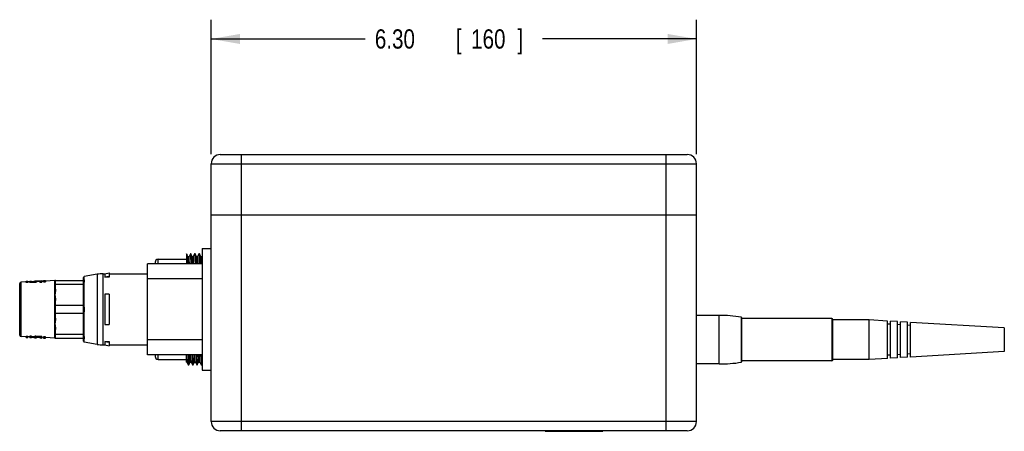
# Model space of a CAD drawing. Header units: inches. Extents: x 0 to 34, y 0 to 22.
# Tile 19 of 40: x 18.8 to 25.2, y 6.4 to 9. Entities that reach past the tile are written whole.
import ezdxf

# ---------------------------------------------------------------- set-up
doc = ezdxf.new("R2010")
doc.units = ezdxf.units.IN
doc.header["$LTSCALE"] = 1.87
doc.header["$MEASUREMENT"] = 0
doc.layers.get('0').update_dxf_attribs({"linetype": 'CONTINUOUS'})
doc.layers.add('DIMENSIONS', color=7, linetype='CONTINUOUS')
doc.styles.get("Standard").update_dxf_attribs({"font": 'txt', "width": 0.8})
doc.dimstyles.new('DIMSTYLE_1', dxfattribs={"dimtxt": 0.125, "dimasz": 0.1875, "dimexe": 0.18, "dimexo": 0.0625, "dimgap": 0.09, "dimtad": 0, "dimtih": 1, "dimtoh": 1, "dimdec": 3, "dimlfac": 2, "dimzin": 4, "dimdsep": 46, "dimtxsty": 'STANDARD', "dimblk": '_FILLED', "dimblk1": '_FILLED', "dimblk2": '_FILLED', "dimcen": 0.09, "dimadec": 0, "dimazin": 0, "dimtp": 0.01, "dimtm": 0.01, "dimtfac": 1, "dimtdec": 3, "dimtofl": 0, "dimtmove": 0, "dimatfit": 3, "dimldrblk": '_FILLED', "dimfxl": 1, "dimtolj": 1, "dimtzin": 4, "dimarcsym": 0})

# ---------------------------------------------------------------- blocks, each defined once
blk = doc.blocks.new('_FILLED')
at = {"color": 0, "linetype": 'BYBLOCK'}
blk.add_solid([(0, 0), (-1, 0.174), (-1, -0.174)], dxfattribs=at)
blk = doc.blocks.new('*D10')
at = {"layer": 'DIMENSIONS', "color": 2, "linetype": 'CONTINUOUS'}
for p, q in [((20.0763, 8.1694), (20.0763, 9.041)), ((23.2259, 8.1694), (23.2259, 9.041)), ((20.0763, 8.916), (21.0761, 8.916)), ((23.2259, 8.916), (22.2261, 8.916))]:
    blk.add_line(p, q, dxfattribs=at)
at = {"layer": 'DIMENSIONS', "color": 2, "linetype": 'CONTINUOUS', "xscale": 0.1875, "yscale": 0.1875, "zscale": 0.1875, "rotation": 180}
blk.add_blockref('_FILLED', (20.0763, 8.916), dxfattribs=at)
at = {"layer": 'DIMENSIONS', "color": 2, "linetype": 'CONTINUOUS', "xscale": 0.1875, "yscale": 0.1875, "zscale": 0.1875}
blk.add_blockref('_FILLED', (23.2259, 8.916), dxfattribs=at)
at = {"layer": 'DIMENSIONS', "color": 2, "linetype": 'CONTINUOUS', "width": 0.8}
for s, p in [('6.30', (21.1386, 8.8535)), ('[', (21.6636, 8.8535)), ('160', (21.7636, 8.8535)), (']', (22.0636, 8.8535))]:
    blk.add_text(s, height=0.125, dxfattribs=at).set_placement(p)

msp = doc.modelspace()

# ---------------------------------------------------------------- linework, layer by layer
at = {"color": 7, "linetype": 'CONTINUOUS'}
for p, q in [((20.13534, 8.16596), (23.16684, 8.16596)), ((20.27313, 6.37462), (20.27313, 8.16596)), ((23.02904, 6.37462), (23.02904, 8.16596)), ((20.07628, 6.43367), (20.07628, 8.1069)), ((20.07628, 8.1069), (23.22589, 8.1069)), ((23.22589, 6.43367), (23.22589, 8.1069)), ((23.22589, 7.77225), (20.07628, 7.77225)), ((20.01723, 7.55572), (20.01723, 6.76832)), ((20.01723, 7.55572), (20.07628, 7.55572)), ((19.73217, 7.45729), (19.73217, 7.48682)), ((19.73217, 7.48682), (19.91524, 7.48682)), ((19.91524, 7.5214), (19.91524, 7.45729)), ((19.91693, 7.5214), (19.91524, 7.5214)), ((19.91693, 7.5214), (19.91703, 7.52131)), ((19.92571, 7.50478), (19.91703, 7.52131)), ((19.92562, 7.50487), (19.93256, 7.50487)), ((19.94115, 7.52131), (19.93246, 7.50478)), ((19.94115, 7.52131), (19.94124, 7.5214)), ((19.94471, 7.5214), (19.94124, 7.5214)), ((19.94471, 7.5214), (19.9448, 7.52131)), ((19.95349, 7.50478), (19.9448, 7.52131)), ((19.95339, 7.50487), (19.96033, 7.50487)), ((19.96892, 7.52131), (19.96023, 7.50478)), ((19.96892, 7.52131), (19.96902, 7.5214)), ((19.97248, 7.5214), (19.96902, 7.5214)), ((19.97248, 7.5214), (19.97258, 7.52131)), ((19.98127, 7.50478), (19.97258, 7.52131)), ((19.98117, 7.50487), (19.98811, 7.50487)), ((19.9967, 7.52131), (19.98801, 7.50478)), ((19.9967, 7.52131), (19.99679, 7.5214)), ((20.00026, 7.5214), (19.99679, 7.5214)), ((20.00026, 7.5214), (20.00035, 7.52131)), ((20.00904, 7.50478), (20.00035, 7.52131)), ((20.00894, 7.50487), (20.01589, 7.50487)), ((20.01723, 7.50752), (20.01579, 7.50478)), ((19.6629, 6.86674), (19.6629, 7.45729)), ((20.01723, 7.45729), (19.6629, 7.45729)), ((19.71249, 7.46714), (19.71249, 7.45729)), ((18.98817, 7.34882), (18.99999, 7.34957)), ((18.99999, 7.34957), (18.99999, 7.34042)), ((19.06105, 7.34939), (18.99999, 7.34464)), ((19.06105, 6.97465), (19.06105, 7.34939)), ((19.0622, 7.34952), (19.24855, 7.34952)), ((19.06605, 7.29253), (19.06605, 7.34952)), ((19.24855, 6.95496), (19.24855, 7.36907)), ((19.33629, 7.38943), (19.25272, 7.374)), ((19.25272, 7.35272), (19.25272, 7.374)), ((19.33629, 7.38943), (19.33629, 6.93461)), ((19.37524, 6.93072), (19.37524, 7.39332)), ((19.37524, 7.39332), (19.38635, 7.39332)), ((19.38635, 7.39332), (19.41426, 7.39824)), ((19.38635, 7.39332), (19.38635, 7.37133)), ((19.41426, 7.37133), (19.38635, 7.37133)), ((19.41426, 7.39824), (19.41426, 7.37133)), ((19.41426, 7.39332), (19.6629, 7.39332)), ((20.01723, 7.35887), (19.6629, 7.35887)), ((18.83355, 6.99468), (18.83355, 7.32936)), ((18.87499, 7.33952), (18.84335, 7.3392)), ((18.84335, 6.98483), (18.84335, 7.3392)), ((18.87499, 7.34444), (18.8868, 7.34466)), ((18.87499, 7.33517), (18.87499, 7.34444)), ((18.8868, 7.34466), (18.8868, 7.3354)), ((18.89861, 7.34002), (18.8868, 7.33974)), ((18.89861, 7.34494), (18.91042, 7.34527)), ((18.89861, 7.33568), (18.89861, 7.34494)), ((18.91042, 7.34527), (18.91042, 7.34323)), ((18.93158, 7.346), (18.94339, 7.34649)), ((18.93158, 7.34397), (18.93158, 7.346)), ((18.94339, 7.34649), (18.94339, 7.33726)), ((18.96455, 7.34256), (18.94339, 7.34156)), ((18.96455, 7.34749), (18.97636, 7.34813)), ((18.96455, 7.33829), (18.96455, 7.34749)), ((18.97636, 7.34813), (18.97636, 7.33894)), ((18.98817, 7.34389), (18.97636, 7.3432)), ((18.98817, 7.33965), (18.98817, 7.34882)), ((19.06605, 7.32452), (19.24855, 7.32452)), ((19.25272, 7.1772), (19.25272, 7.33754)), ((19.38635, 7.26044), (19.38635, 7.06359)), ((19.41426, 7.26044), (19.38635, 7.26044)), ((19.41426, 7.26044), (19.41426, 7.06359)), ((19.06605, 7.10503), (19.06605, 7.21901)), ((19.24855, 7.18702), (19.06605, 7.18702)), ((19.06605, 7.13702), (19.24855, 7.13702)), ((19.25272, 6.9865), (19.25272, 7.14684)), ((23.37353, 7.12265), (23.22589, 7.12265)), ((23.37353, 6.80769), (23.37353, 7.12265)), ((23.51617, 7.11163), (23.51617, 6.81871)), ((23.52117, 6.82455), (23.52117, 7.10579)), ((24.10581, 7.10296), (23.52117, 7.10296)), ((24.10581, 7.10296), (24.10581, 6.82737)), ((24.11172, 6.83328), (24.11172, 7.09706)), ((19.06605, 6.97452), (19.06605, 7.03151)), ((19.38635, 7.06359), (19.41426, 7.06359)), ((24.34794, 7.09312), (24.11172, 7.09312)), ((24.46605, 7.08627), (24.34794, 7.09312)), ((24.34794, 6.83722), (24.34794, 7.09312)), ((24.46605, 6.84407), (24.46605, 7.08627)), ((24.48573, 7.06541), (24.46605, 7.06655)), ((24.53101, 7.0825), (24.48573, 7.08512)), ((24.48573, 6.84521), (24.48573, 7.08512)), ((24.53101, 6.84784), (24.53101, 7.0825)), ((24.55069, 7.06164), (24.53101, 7.06278)), ((24.59597, 7.07873), (24.55069, 7.08135)), ((24.55069, 6.84898), (24.55069, 7.08135)), ((24.59597, 6.85161), (24.59597, 7.07873)), ((24.61565, 7.05787), (24.59597, 7.05901)), ((25.22426, 7.04226), (24.61565, 7.07758)), ((24.61565, 6.85275), (24.61565, 7.07758)), ((25.22426, 7.04226), (25.22426, 6.88807)), ((18.87499, 6.98452), (18.84335, 6.98483)), ((18.87499, 6.9796), (18.87499, 6.98887)), ((18.87499, 6.97959), (18.8868, 6.97937)), ((18.8868, 6.97937), (18.8868, 6.98864)), ((18.89861, 6.98402), (18.8868, 6.9843)), ((18.89861, 6.9791), (18.89861, 6.98836)), ((18.89861, 6.9791), (18.91042, 6.97877)), ((18.91042, 6.97877), (18.91042, 6.98802)), ((18.93158, 6.98296), (18.91042, 6.98369)), ((18.93158, 6.97804), (18.93158, 6.98727)), ((18.93158, 6.97804), (18.94339, 6.97755)), ((18.94339, 6.97958), (18.94339, 6.97755)), ((18.96455, 6.97655), (18.96455, 6.97856)), ((18.96455, 6.97655), (18.97636, 6.97591)), ((18.97636, 6.97591), (18.97636, 6.9851)), ((18.98817, 6.98014), (18.97636, 6.98084)), ((18.98817, 6.97521), (18.98817, 6.98439)), ((18.98817, 6.97521), (18.99999, 6.97446)), ((18.99999, 6.97447), (18.99999, 6.98362)), ((19.06105, 6.97465), (18.99999, 6.9794)), ((19.0622, 6.97452), (19.24855, 6.97452)), ((19.24855, 6.99952), (19.06605, 6.99952)), ((19.25272, 6.95003), (19.25272, 6.97132)), ((19.33629, 6.93461), (19.25272, 6.95003)), ((19.37524, 6.93072), (19.38635, 6.93072)), ((19.38635, 6.95271), (19.38635, 6.93072)), ((19.38635, 6.95271), (19.41426, 6.95271)), ((19.38635, 6.93072), (19.41426, 6.9258)), ((19.41426, 6.95271), (19.41426, 6.9258)), ((19.41426, 6.93072), (19.6629, 6.93072)), ((20.01723, 6.96517), (19.6629, 6.96517)), ((20.01723, 6.86674), (19.6629, 6.86674)), ((19.71249, 6.86674), (19.71249, 6.8569)), ((19.73217, 6.83722), (19.73217, 6.86674)), ((19.91524, 6.81917), (19.91524, 6.86674)), ((24.46605, 6.84407), (24.34794, 6.83722)), ((24.48573, 6.86493), (24.46605, 6.86379)), ((24.53101, 6.84784), (24.48573, 6.84521)), ((24.55069, 6.8687), (24.53101, 6.86756)), ((24.59597, 6.85161), (24.55069, 6.84898)), ((24.61565, 6.87247), (24.59597, 6.87133)), ((25.22426, 6.88807), (24.61565, 6.85275)), ((19.73217, 6.83722), (19.91524, 6.83722)), ((19.91524, 6.81916), (19.91867, 6.81916)), ((19.91857, 6.81926), (19.92726, 6.80273)), ((19.92726, 6.80273), (19.92735, 6.80264)), ((19.92735, 6.80264), (19.93082, 6.80264)), ((19.93091, 6.80273), (19.9396, 6.81926)), ((19.9395, 6.81916), (19.94645, 6.81916)), ((19.94635, 6.81926), (19.95504, 6.80273)), ((19.95504, 6.80273), (19.95513, 6.80264)), ((19.95513, 6.80264), (19.9586, 6.80264)), ((19.95869, 6.80273), (19.96738, 6.81926)), ((19.96728, 6.81916), (19.97422, 6.81916)), ((19.97412, 6.81926), (19.98281, 6.80273)), ((19.98281, 6.80273), (19.98291, 6.80264)), ((19.98291, 6.80264), (19.98637, 6.80264)), ((19.98646, 6.80273), (19.99515, 6.81926)), ((19.99505, 6.81916), (20.002, 6.81916)), ((20.0019, 6.81926), (20.01059, 6.80273)), ((20.01059, 6.80273), (20.01068, 6.80264)), ((20.01068, 6.80264), (20.01415, 6.80264)), ((20.01424, 6.80273), (20.01723, 6.80842)), ((23.37353, 6.80769), (23.22589, 6.80769)), ((24.10581, 6.82737), (23.52117, 6.82737)), ((24.34794, 6.83722), (24.11172, 6.83722)), ((20.01723, 6.76832), (20.07628, 6.76832)), ((23.22589, 6.43367), (20.07628, 6.43367)), ((23.16684, 6.37462), (20.13534, 6.37462)), ((22.2441, 6.37087), (22.2441, 6.37462)), ((22.2441, 6.37087), (22.6191, 6.37087)), ((22.2591, 6.37087), (22.2591, 6.37462)), ((22.6041, 6.37087), (22.6041, 6.37462)), ((22.6191, 6.37087), (22.6191, 6.37462))]:
    msp.add_line(p, q, dxfattribs=at)
for points in [[(19.06217, 7.34952), (19.06163, 7.34949), (19.06105, 7.34939)], [(19.06105, 6.97465), (19.06163, 6.97455), (19.06217, 6.97452)]]:
    msp.add_lwpolyline(points, dxfattribs=at)
for centre, radius, start, end in [((20.13534, 8.1069), 0.05906, 90, 180), ((23.16684, 8.1069), 0.05906, 0, 90), ((19.73217, 7.46714), 0.01969, 90, 180), ((19.06605, 7.34452), 0.005, 90, 180), ((19.25355, 7.36907), 0.005, 99.497106, 180), ((19.37524, 7.19647), 0.19685, 90, 101.413692), ((18.84339, 7.32936), 0.00984, 90.221123, 180), ((23.37353, 6.19401), 0.92864, 81.16439, 90), ((23.51526, 7.10579), 0.00591, 0, 81.164374), ((24.10581, 7.09706), 0.00591, 0, 90), ((18.84339, 6.99468), 0.00984, 180, 269.778877), ((19.06605, 6.97952), 0.005, 180, 270), ((19.25355, 6.95496), 0.005, 180, 260.502894), ((19.37524, 7.12757), 0.19685, 258.586308, 270), ((19.73217, 6.8569), 0.01969, 180, 270), ((23.37353, 7.73633), 0.92864, 270, 278.83561), ((23.51526, 6.82454), 0.00591, 278.835626, 360), ((24.10581, 6.83328), 0.00591, 270, 360), ((20.13534, 6.43367), 0.05906, 180, 270), ((23.16684, 6.43367), 0.05906, 270, 360)]:
    msp.add_arc(centre, radius, start, end, dxfattribs=at)
for points in [[(19.91524, 7.49287), (19.91559, 7.48101), (19.91587, 7.46915), (19.91613, 7.45729)], [(19.91889, 7.48681), (19.919, 7.48312), (19.9191, 7.47943), (19.9192, 7.47575)], [(18.8868, 7.34044), (18.88548, 7.34041), (18.88286, 7.34036), (18.87892, 7.34028), (18.8763, 7.34023), (18.87499, 7.34021)], [(18.96455, 7.33829), (18.96586, 7.33836), (18.96849, 7.3385), (18.97243, 7.33872), (18.97505, 7.33886), (18.97636, 7.33894)], [(18.99999, 7.34546), (18.99867, 7.34537), (18.99605, 7.3452), (18.99211, 7.34494), (18.98949, 7.34478), (18.98817, 7.34469)], [(18.91042, 6.98802), (18.90911, 6.98806), (18.90648, 6.98814), (18.90254, 6.98825), (18.89992, 6.98832), (18.89861, 6.98836)], [(18.98817, 6.97934), (18.98949, 6.97926), (18.99211, 6.97909), (18.99605, 6.97884), (18.99867, 6.97866), (18.99999, 6.97858)], [(19.96491, 6.86674), (19.96491, 6.86665), (19.96491, 6.86656), (19.96492, 6.86646)]]:
    msp.add_open_spline(points, degree=3, dxfattribs=at)
for points, knots in [([(19.91702, 7.52131), (19.91706, 7.52124), (19.91716, 7.52095), (19.91721, 7.5206), (19.91737, 7.51965), (19.91752, 7.51811), (19.91771, 7.51569), (19.9179, 7.51259), (19.9181, 7.50877), (19.9183, 7.50427), (19.91858, 7.49687), (19.91877, 7.49097), (19.91889, 7.48681)], [0, 0, 0, 0, 0.006199, 0.0187503, 0.036186, 0.0859748, 0.1558976, 0.2461322, 0.3566617, 0.4873879, 0.6380904, 1, 1, 1, 1]), ([(19.92571, 7.50478), (19.92574, 7.50471), (19.92584, 7.50445), (19.9259, 7.50412), (19.92605, 7.50322), (19.9262, 7.50175), (19.9264, 7.49945), (19.92658, 7.49649), (19.92678, 7.49286), (19.92698, 7.48856), (19.92726, 7.48154), (19.92761, 7.47118), (19.92786, 7.46234), (19.92798, 7.45744), (19.92799, 7.45729)], [0, 0, 0, 0, 0.0040553, 0.0127243, 0.0247727, 0.0591995, 0.107575, 0.1700251, 0.2465397, 0.3370517, 0.4414089, 0.6905965, 0.9908796, 1, 1, 1, 1]), ([(19.93493, 7.45729), (19.93493, 7.45744), (19.9348, 7.46234), (19.93455, 7.47119), (19.93421, 7.48154), (19.93392, 7.48857), (19.93372, 7.49286), (19.93353, 7.49649), (19.93334, 7.49945), (19.93314, 7.50175), (19.93299, 7.50322), (19.93284, 7.50412), (19.93277, 7.5045), (19.93263, 7.50487), (19.93256, 7.50487)], [0, 0, 0, 0, 0.0091146, 0.3083055, 0.556576, 0.6605459, 0.7507204, 0.8269486, 0.8891645, 0.9373586, 0.9716571, 0.9836612, 0.9922991, 1, 1, 1, 1]), ([(19.94124, 7.5214), (19.9413, 7.5214), (19.94143, 7.5211), (19.94149, 7.5208), (19.94162, 7.52009), (19.94175, 7.51892), (19.94192, 7.51709), (19.94208, 7.51475), (19.94233, 7.51056), (19.94263, 7.504), (19.94297, 7.49458), (19.94345, 7.47878), (19.94375, 7.46613), (19.94394, 7.45729)], [0, 0, 0, 0, 0.0046702, 0.0097903, 0.0168835, 0.037108, 0.0654968, 0.1021372, 0.1470529, 0.261659, 0.408815, 0.5872808, 1, 1, 1, 1]), ([(19.9448, 7.52131), (19.94483, 7.52124), (19.94493, 7.52095), (19.94499, 7.5206), (19.94514, 7.51965), (19.94529, 7.51811), (19.94549, 7.51569), (19.94568, 7.51259), (19.94587, 7.50877), (19.94607, 7.50427), (19.94636, 7.49689), (19.9467, 7.48604), (19.94707, 7.47203), (19.9473, 7.46217), (19.94741, 7.45729)], [0, 0, 0, 0, 0.0033415, 0.0101071, 0.0195055, 0.0463434, 0.0840342, 0.1326738, 0.192253, 0.262719, 0.3439528, 0.5378963, 0.7715742, 1, 1, 1, 1]), ([(19.95349, 7.50478), (19.95352, 7.50471), (19.95361, 7.50445), (19.95367, 7.50412), (19.95383, 7.50322), (19.95398, 7.50175), (19.95417, 7.49945), (19.95436, 7.49649), (19.95456, 7.49286), (19.95476, 7.48856), (19.95504, 7.48154), (19.95539, 7.47118), (19.95563, 7.46234), (19.95576, 7.45744), (19.95576, 7.45729)], [0, 0, 0, 0, 0.0040553, 0.0127243, 0.0247727, 0.0591995, 0.107575, 0.1700251, 0.2465397, 0.3370517, 0.4414089, 0.6905965, 0.9908796, 1, 1, 1, 1]), ([(19.9627, 7.45729), (19.9627, 7.45744), (19.96257, 7.46234), (19.96233, 7.47119), (19.96198, 7.48154), (19.9617, 7.48857), (19.9615, 7.49286), (19.9613, 7.49649), (19.96111, 7.49945), (19.96092, 7.50175), (19.96077, 7.50322), (19.96062, 7.50412), (19.96055, 7.5045), (19.9604, 7.50487), (19.96033, 7.50487)], [0, 0, 0, 0, 0.0091146, 0.3083055, 0.556576, 0.6605459, 0.7507204, 0.8269486, 0.8891645, 0.9373586, 0.9716571, 0.9836612, 0.9922991, 1, 1, 1, 1]), ([(19.96902, 7.5214), (19.96908, 7.5214), (19.9692, 7.5211), (19.96926, 7.5208), (19.9694, 7.52009), (19.96953, 7.51892), (19.96969, 7.51709), (19.96986, 7.51475), (19.9701, 7.51056), (19.9704, 7.504), (19.97075, 7.49458), (19.97123, 7.47878), (19.97153, 7.46613), (19.97172, 7.45729)], [0, 0, 0, 0, 0.0046702, 0.0097903, 0.0168835, 0.037108, 0.0654968, 0.1021372, 0.1470529, 0.261659, 0.408815, 0.5872808, 1, 1, 1, 1]), ([(19.97257, 7.52131), (19.97261, 7.52124), (19.97271, 7.52095), (19.97277, 7.5206), (19.97292, 7.51965), (19.97307, 7.51811), (19.97326, 7.51569), (19.97345, 7.51259), (19.97365, 7.50877), (19.97385, 7.50427), (19.97413, 7.49689), (19.97448, 7.48604), (19.97485, 7.47203), (19.97508, 7.46217), (19.97518, 7.45729)], [0, 0, 0, 0, 0.0033415, 0.0101071, 0.0195055, 0.0463434, 0.0840342, 0.1326738, 0.192253, 0.262719, 0.3439528, 0.5378963, 0.7715742, 1, 1, 1, 1]), ([(19.98126, 7.50478), (19.9813, 7.50471), (19.98139, 7.50445), (19.98145, 7.50412), (19.9816, 7.50322), (19.98175, 7.50175), (19.98195, 7.49945), (19.98214, 7.49649), (19.98233, 7.49286), (19.98253, 7.48856), (19.98282, 7.48154), (19.98316, 7.47118), (19.98341, 7.46234), (19.98353, 7.45744), (19.98354, 7.45729)], [0, 0, 0, 0, 0.0040553, 0.0127243, 0.0247727, 0.0591995, 0.107575, 0.1700251, 0.2465397, 0.3370517, 0.4414089, 0.6905965, 0.9908796, 1, 1, 1, 1]), ([(19.99048, 7.45729), (19.99048, 7.45744), (19.99035, 7.46234), (19.9901, 7.47119), (19.98976, 7.48154), (19.98947, 7.48857), (19.98928, 7.49286), (19.98908, 7.49649), (19.98889, 7.49945), (19.98869, 7.50175), (19.98854, 7.50322), (19.98839, 7.50412), (19.98832, 7.5045), (19.98818, 7.50487), (19.98811, 7.50487)], [0, 0, 0, 0, 0.0091146, 0.3083055, 0.556576, 0.6605459, 0.7507204, 0.8269486, 0.8891645, 0.9373586, 0.9716571, 0.9836612, 0.9922991, 1, 1, 1, 1]), ([(19.99679, 7.5214), (19.99685, 7.5214), (19.99698, 7.5211), (19.99704, 7.5208), (19.99717, 7.52009), (19.9973, 7.51892), (19.99747, 7.51709), (19.99763, 7.51475), (19.99788, 7.51056), (19.99818, 7.504), (19.99852, 7.49458), (19.999, 7.47878), (19.9993, 7.46613), (19.99949, 7.45729)], [0, 0, 0, 0, 0.0046702, 0.0097903, 0.0168835, 0.037108, 0.0654968, 0.1021372, 0.1470529, 0.261659, 0.408815, 0.5872808, 1, 1, 1, 1]), ([(20.00035, 7.52131), (20.00039, 7.52124), (20.00048, 7.52095), (20.00054, 7.5206), (20.00069, 7.51965), (20.00085, 7.51811), (20.00104, 7.51569), (20.00123, 7.51259), (20.00143, 7.50877), (20.00162, 7.50427), (20.00191, 7.49689), (20.00225, 7.48604), (20.00263, 7.47203), (20.00285, 7.46217), (20.00296, 7.45729)], [0, 0, 0, 0, 0.0033415, 0.0101071, 0.0195055, 0.0463434, 0.0840342, 0.1326738, 0.192253, 0.262719, 0.3439528, 0.5378963, 0.7715742, 1, 1, 1, 1]), ([(20.00904, 7.50478), (20.00907, 7.50471), (20.00917, 7.50445), (20.00922, 7.50412), (20.00938, 7.50322), (20.00953, 7.50175), (20.00972, 7.49945), (20.00991, 7.49649), (20.01011, 7.49286), (20.01031, 7.48856), (20.01059, 7.48154), (20.01094, 7.47118), (20.01118, 7.46234), (20.01131, 7.45744), (20.01131, 7.45729)], [0, 0, 0, 0, 0.0040553, 0.0127243, 0.0247727, 0.0591995, 0.107575, 0.1700251, 0.2465397, 0.3370517, 0.4414089, 0.6905965, 0.9908796, 1, 1, 1, 1]), ([(20.01726, 7.48818), (20.01721, 7.48945), (20.01708, 7.4923), (20.01686, 7.49637), (20.01665, 7.49964), (20.01647, 7.50171), (20.01635, 7.50286), (20.01624, 7.50374), (20.01613, 7.50431), (20.01605, 7.50463), (20.01599, 7.50477), (20.01595, 7.50485), (20.0159, 7.50487), (20.01589, 7.50487)], [0, 0, 0, 0, 0.2268232, 0.5094298, 0.7273419, 0.8120101, 0.8806102, 0.9333089, 0.9703202, 0.9830602, 0.9920942, 0.9977336, 1, 1, 1, 1]), ([(19.9192, 7.47575), (19.91923, 7.47447), (19.91938, 7.46832), (19.91952, 7.46217), (19.91963, 7.45729)], [0, 0, 0, 0, 0.2072555, 1, 1, 1, 1]), ([(19.25272, 7.35272), (19.25218, 7.35264), (19.25135, 7.35239), (19.25038, 7.35179), (19.24972, 7.35122), (19.2492, 7.35055), (19.24882, 7.34981), (19.2486, 7.34905), (19.24855, 7.34854), (19.24855, 7.34829)], [0, 0, 0, 0, 0.2511117, 0.3827851, 0.514191, 0.6430844, 0.767801, 0.8868859, 1, 1, 1, 1]), ([(19.25274, 7.35272), (19.25274, 7.35216), (19.25269, 7.351), (19.25258, 7.34954), (19.2525, 7.34834), (19.25245, 7.34743), (19.25242, 7.34649), (19.2524, 7.34555), (19.25242, 7.3446), (19.25245, 7.34363), (19.2525, 7.34265), (19.25258, 7.34132), (19.25269, 7.33962), (19.25274, 7.33824), (19.25274, 7.33754)], [0, 0, 0, 0, 0.1118712, 0.2285084, 0.2882459, 0.3488037, 0.4101329, 0.4722005, 0.5350092, 0.5986208, 0.6630903, 0.7284571, 0.8620555, 1, 1, 1, 1]), ([(19.38635, 7.37133), (19.38945, 7.37194), (19.39565, 7.37314), (19.40495, 7.37495), (19.41116, 7.37616), (19.41426, 7.37676)], [0, 0, 0, 0, 0.3334171, 0.6667504, 1, 1, 1, 1]), ([(18.8868, 7.3354), (18.88548, 7.33537), (18.88286, 7.33522), (18.87892, 7.33533), (18.8763, 7.33519), (18.87499, 7.33517)], [0, 0, 0, 0, 0.3333845, 0.6666266, 1, 1, 1, 1]), ([(18.94339, 7.3423), (18.93842, 7.34208), (18.92847, 7.34167), (18.91354, 7.34114), (18.90358, 7.34085), (18.89861, 7.34072)], [0, 0, 0, 0, 0.3333333, 0.6666667, 1, 1, 1, 1]), ([(18.94339, 7.33726), (18.93842, 7.33704), (18.92847, 7.33663), (18.91354, 7.3361), (18.90358, 7.33581), (18.89861, 7.33568)], [0, 0, 0, 0, 0.3333665, 0.6666999, 1, 1, 1, 1]), ([(18.91042, 7.34323), (18.91277, 7.34331), (18.91747, 7.34346), (18.92453, 7.3437), (18.92923, 7.34388), (18.93158, 7.34397)], [0, 0, 0, 0, 0.3333333, 0.6666667, 1, 1, 1, 1]), ([(18.96455, 7.34548), (18.9622, 7.34536), (18.9575, 7.34512), (18.95045, 7.34478), (18.94574, 7.34456), (18.94339, 7.34446)], [0, 0, 0, 0, 0.3333333, 0.6666667, 1, 1, 1, 1]), ([(18.97636, 7.34399), (18.97505, 7.34391), (18.97243, 7.34376), (18.96849, 7.34354), (18.96586, 7.3434), (18.96455, 7.34333)], [0, 0, 0, 0, 0.3333333, 0.6666667, 1, 1, 1, 1]), ([(18.98817, 7.33965), (18.98949, 7.33973), (18.99211, 7.3399), (18.99605, 7.34015), (18.99867, 7.34033), (18.99999, 7.34042)], [0, 0, 0, 0, 0.3333333, 0.6666667, 1, 1, 1, 1]), ([(19.06105, 7.32202), (19.06105, 7.32236), (19.06142, 7.32315), (19.06259, 7.3239), (19.06419, 7.32441), (19.06541, 7.32452), (19.06605, 7.32452)], [0, 0, 0, 0, 0.1711362, 0.3961397, 0.680401, 1, 1, 1, 1]), ([(19.06605, 7.29253), (19.06574, 7.29253), (19.06513, 7.2925), (19.06421, 7.29238), (19.06333, 7.29215), (19.06254, 7.29184), (19.06197, 7.2915), (19.06161, 7.29119), (19.06134, 7.2909), (19.06111, 7.29052), (19.06105, 7.29019), (19.06105, 7.29003)], [0, 0, 0, 0, 0.1504936, 0.3055593, 0.4586646, 0.6014962, 0.7275257, 0.7835142, 0.8346333, 0.9233768, 1, 1, 1, 1]), ([(19.06605, 7.29253), (19.06605, 7.29099), (19.06596, 7.28791), (19.06566, 7.28406), (19.06535, 7.28099), (19.06508, 7.27869), (19.06479, 7.2764), (19.06447, 7.2741), (19.06414, 7.27181), (19.06379, 7.26951), (19.06343, 7.26722), (19.06309, 7.26493), (19.06274, 7.26263), (19.06244, 7.26033), (19.06223, 7.25803), (19.06214, 7.25571), (19.06223, 7.2534), (19.06245, 7.2511), (19.06276, 7.24881), (19.0631, 7.24653), (19.06345, 7.24424), (19.0638, 7.24196), (19.06415, 7.23967), (19.06448, 7.23738), (19.0648, 7.2351), (19.06509, 7.23281), (19.06535, 7.23051), (19.06566, 7.22745), (19.06596, 7.22362), (19.06605, 7.22054), (19.06605, 7.21901)], [0, 0, 0, 0, 0.0625276, 0.1250127, 0.1562717, 0.1875489, 0.2188465, 0.2501641, 0.2814986, 0.3128446, 0.3441955, 0.3755436, 0.4069006, 0.4382387, 0.4695221, 0.500782, 0.5320005, 0.56318, 0.5943851, 0.6256155, 0.656852, 0.6880914, 0.7193277, 0.7505554, 0.7817733, 0.8129815, 0.8441792, 0.8753678, 0.9376995, 1, 1, 1, 1]), ([(19.24855, 7.33346), (19.24855, 7.33369), (19.2486, 7.33416), (19.24882, 7.33487), (19.2492, 7.33554), (19.24973, 7.33616), (19.25038, 7.33669), (19.25136, 7.33724), (19.25218, 7.33747), (19.25272, 7.33754)], [0, 0, 0, 0, 0.1086047, 0.2236399, 0.3455164, 0.4733239, 0.605651, 0.7400398, 1, 1, 1, 1]), ([(19.06105, 7.21651), (19.06105, 7.21666), (19.06111, 7.217), (19.06134, 7.21738), (19.06161, 7.21767), (19.06197, 7.21797), (19.06254, 7.21831), (19.06333, 7.21862), (19.06421, 7.21885), (19.06513, 7.21898), (19.06574, 7.21901), (19.06605, 7.21901)], [0, 0, 0, 0, 0.0766232, 0.1653667, 0.2164858, 0.2724743, 0.3985038, 0.5413354, 0.6944407, 0.8495064, 1, 1, 1, 1]), ([(19.06605, 7.18702), (19.06541, 7.18702), (19.06419, 7.18691), (19.06259, 7.1864), (19.06142, 7.18565), (19.06105, 7.18486), (19.06105, 7.18452)], [0, 0, 0, 0, 0.319599, 0.6038603, 0.8288638, 1, 1, 1, 1]), ([(19.25272, 7.1772), (19.25246, 7.1772), (19.25193, 7.17719), (19.25115, 7.17716), (19.25042, 7.17713), (19.24978, 7.17708), (19.24932, 7.17704), (19.24902, 7.177), (19.24885, 7.17697), (19.24872, 7.17694), (19.24864, 7.17691), (19.24859, 7.17689), (19.24856, 7.17687), (19.24855, 7.17686), (19.24855, 7.17685)], [0, 0, 0, 0, 0.1895036, 0.3765523, 0.5533151, 0.7085371, 0.8335538, 0.8832682, 0.9238933, 0.9551908, 0.9775947, 0.9857036, 0.991941, 1, 1, 1, 1]), ([(19.25273, 7.1772), (19.25273, 7.17593), (19.25269, 7.1734), (19.25258, 7.17024), (19.2525, 7.16771), (19.25245, 7.16581), (19.25242, 7.16391), (19.25241, 7.16265), (19.25241, 7.16202)], [0, 0, 0, 0, 0.2501508, 0.500332, 0.6253881, 0.7504132, 0.8754065, 1, 1, 1, 1]), ([(19.25241, 7.16202), (19.25241, 7.16138), (19.25242, 7.16012), (19.25245, 7.15822), (19.2525, 7.15632), (19.25258, 7.15379), (19.25269, 7.15063), (19.25273, 7.1481), (19.25273, 7.14684)], [0, 0, 0, 0, 0.1253394, 0.2503149, 0.3753037, 0.5002998, 0.7502526, 1, 1, 1, 1]), ([(19.06105, 7.13952), (19.06105, 7.13918), (19.06142, 7.13839), (19.06259, 7.13764), (19.06419, 7.13713), (19.06541, 7.13702), (19.06605, 7.13702)], [0, 0, 0, 0, 0.1711362, 0.3961397, 0.680401, 1, 1, 1, 1]), ([(19.06605, 7.10503), (19.06574, 7.10503), (19.06513, 7.10506), (19.06421, 7.10519), (19.06333, 7.10542), (19.06254, 7.10573), (19.06197, 7.10607), (19.06161, 7.10637), (19.06134, 7.10666), (19.06111, 7.10704), (19.06105, 7.10738), (19.06105, 7.10753)], [0, 0, 0, 0, 0.1504936, 0.3055593, 0.4586646, 0.6014962, 0.7275257, 0.7835142, 0.8346333, 0.9233768, 1, 1, 1, 1]), ([(19.06605, 7.10503), (19.06605, 7.10349), (19.06596, 7.10041), (19.06566, 7.09656), (19.06535, 7.09349), (19.06508, 7.09119), (19.06479, 7.0889), (19.06447, 7.0866), (19.06414, 7.08431), (19.06379, 7.08201), (19.06343, 7.07972), (19.06309, 7.07743), (19.06274, 7.07513), (19.06244, 7.07283), (19.06223, 7.07053), (19.06214, 7.06821), (19.06223, 7.0659), (19.06245, 7.0636), (19.06276, 7.06131), (19.0631, 7.05903), (19.06345, 7.05674), (19.0638, 7.05446), (19.06415, 7.05217), (19.06448, 7.04988), (19.0648, 7.0476), (19.06509, 7.04531), (19.06535, 7.04301), (19.06566, 7.03995), (19.06596, 7.03612), (19.06605, 7.03304), (19.06605, 7.03151)], [0, 0, 0, 0, 0.0625276, 0.1250127, 0.1562717, 0.1875489, 0.2188465, 0.2501641, 0.2814986, 0.3128446, 0.3441954, 0.3755436, 0.4069006, 0.4382387, 0.4695221, 0.500782, 0.5320005, 0.56318, 0.5943851, 0.6256155, 0.656852, 0.6880914, 0.7193277, 0.7505554, 0.7817733, 0.8129815, 0.8441792, 0.8753677, 0.9376995, 1, 1, 1, 1]), ([(19.24855, 7.14719), (19.24855, 7.14718), (19.24856, 7.14716), (19.24859, 7.14715), (19.24864, 7.14712), (19.24872, 7.1471), (19.24885, 7.14707), (19.24902, 7.14704), (19.24932, 7.147), (19.24978, 7.14695), (19.25042, 7.14691), (19.25115, 7.14688), (19.25193, 7.14685), (19.25246, 7.14684), (19.25272, 7.14684)], [0, 0, 0, 0, 0.008059, 0.0142964, 0.0224053, 0.0448092, 0.0761067, 0.1167318, 0.1664462, 0.2914629, 0.4466849, 0.6234477, 0.8104964, 1, 1, 1, 1]), ([(19.06105, 7.03401), (19.06105, 7.03385), (19.06111, 7.03352), (19.06134, 7.03314), (19.06161, 7.03285), (19.06197, 7.03254), (19.06254, 7.0322), (19.06333, 7.03189), (19.06421, 7.03166), (19.06513, 7.03153), (19.06574, 7.03151), (19.06605, 7.03151)], [0, 0, 0, 0, 0.0766232, 0.1653667, 0.2164858, 0.2724743, 0.3985038, 0.5413354, 0.6944407, 0.8495064, 1, 1, 1, 1]), ([(18.87499, 6.98887), (18.8763, 6.98884), (18.87892, 6.98871), (18.88286, 6.98881), (18.88548, 6.98867), (18.8868, 6.98864)], [0, 0, 0, 0, 0.3333734, 0.6666155, 1, 1, 1, 1]), ([(18.87499, 6.98382), (18.8763, 6.9838), (18.87892, 6.98376), (18.88286, 6.98368), (18.88548, 6.98363), (18.8868, 6.9836)], [0, 0, 0, 0, 0.3333333, 0.6666667, 1, 1, 1, 1]), ([(18.89861, 6.98332), (18.89992, 6.98328), (18.90254, 6.98321), (18.90648, 6.9831), (18.90911, 6.98302), (18.91042, 6.98298)], [0, 0, 0, 0, 0.3333333, 0.6666667, 1, 1, 1, 1]), ([(18.91042, 6.9808), (18.91277, 6.98073), (18.91747, 6.98058), (18.92453, 6.98034), (18.92923, 6.98016), (18.93158, 6.98007)], [0, 0, 0, 0, 0.3333333, 0.6666667, 1, 1, 1, 1]), ([(18.97636, 6.9851), (18.97139, 6.98538), (18.96144, 6.98593), (18.94651, 6.98665), (18.93656, 6.98708), (18.93158, 6.98727)], [0, 0, 0, 0, 0.3333333, 0.6666667, 1, 1, 1, 1]), ([(18.97636, 6.98005), (18.97139, 6.98034), (18.96144, 6.98088), (18.94651, 6.98161), (18.93656, 6.98203), (18.93158, 6.98223)], [0, 0, 0, 0, 0.3333742, 0.6667075, 1, 1, 1, 1]), ([(18.96455, 6.97856), (18.9622, 6.97868), (18.9575, 6.97892), (18.95045, 6.97926), (18.94574, 6.97947), (18.94339, 6.97958)], [0, 0, 0, 0, 0.3333333, 0.6666667, 1, 1, 1, 1]), ([(18.99999, 6.98362), (18.99867, 6.98371), (18.99605, 6.98388), (18.99211, 6.98414), (18.98949, 6.98431), (18.98817, 6.98439)], [0, 0, 0, 0, 0.3333333, 0.6666667, 1, 1, 1, 1]), ([(19.06605, 6.99952), (19.06541, 6.99952), (19.06419, 6.99963), (19.06259, 7.00014), (19.06142, 7.00089), (19.06105, 7.00168), (19.06105, 7.00202)], [0, 0, 0, 0, 0.319599, 0.6038603, 0.8288638, 1, 1, 1, 1]), ([(19.25272, 6.9865), (19.25218, 6.98657), (19.25136, 6.9868), (19.25038, 6.98735), (19.24973, 6.98787), (19.2492, 6.98849), (19.24882, 6.98917), (19.2486, 6.98987), (19.24855, 6.99035), (19.24855, 6.99058)], [0, 0, 0, 0, 0.2599602, 0.394349, 0.5266761, 0.6544836, 0.7763601, 0.8913953, 1, 1, 1, 1]), ([(19.24855, 6.97575), (19.24855, 6.9755), (19.2486, 6.97499), (19.24882, 6.97423), (19.2492, 6.97349), (19.24972, 6.97282), (19.25038, 6.97224), (19.25135, 6.97165), (19.25218, 6.9714), (19.25272, 6.97132)], [0, 0, 0, 0, 0.1131141, 0.232199, 0.3569156, 0.485809, 0.6172149, 0.7488883, 1, 1, 1, 1]), ([(19.25274, 6.9865), (19.25274, 6.9858), (19.25269, 6.98442), (19.25258, 6.98271), (19.2525, 6.98138), (19.25245, 6.9804), (19.25242, 6.97944), (19.2524, 6.97848), (19.25242, 6.97754), (19.25245, 6.97661), (19.2525, 6.97569), (19.25258, 6.97449), (19.25269, 6.97304), (19.25274, 6.97188), (19.25274, 6.97132)], [0, 0, 0, 0, 0.1381636, 0.2718756, 0.3372691, 0.4017524, 0.4653681, 0.5281745, 0.5902352, 0.6515512, 0.7120869, 0.7717912, 0.8883131, 1, 1, 1, 1]), ([(19.41426, 6.94728), (19.41116, 6.94788), (19.40495, 6.94909), (19.39565, 6.95089), (19.38945, 6.9521), (19.38635, 6.95271)], [0, 0, 0, 0, 0.3332496, 0.6665829, 1, 1, 1, 1]), ([(19.91857, 6.81926), (19.91856, 6.81927), (19.91852, 6.81939), (19.91839, 6.81981), (19.91825, 6.82083), (19.91806, 6.82247), (19.91788, 6.82477), (19.91769, 6.82769), (19.9175, 6.83126), (19.91703, 6.84148), (19.91666, 6.85338), (19.91637, 6.86388), (19.9163, 6.86674)], [0, 0, 0, 0, 0.0009682, 0.0071864, 0.0291419, 0.0641585, 0.1124511, 0.1740926, 0.2490996, 0.3374103, 0.8192938, 1, 1, 1, 1]), ([(19.92466, 6.86674), (19.92485, 6.8579), (19.92515, 6.84524), (19.92563, 6.82944), (19.92597, 6.82003), (19.92627, 6.81347), (19.92652, 6.80928), (19.92668, 6.80694), (19.92685, 6.80511), (19.92698, 6.80395), (19.92711, 6.80324), (19.92716, 6.80298), (19.92724, 6.80278), (19.92726, 6.80273)], [0, 0, 0, 0, 0.414042, 0.5928956, 0.740362, 0.8551979, 0.9001979, 0.936902, 0.9653342, 0.9855819, 0.9926793, 0.9977989, 1, 1, 1, 1]), ([(19.92812, 6.86674), (19.92823, 6.86183), (19.92845, 6.85193), (19.92883, 6.8379), (19.92917, 6.82706), (19.92946, 6.8197), (19.92966, 6.8152), (19.92985, 6.8114), (19.93004, 6.80831), (19.93024, 6.8059), (19.93039, 6.80436), (19.93054, 6.80342), (19.9306, 6.80303), (19.93075, 6.80264), (19.93082, 6.80264)], [0, 0, 0, 0, 0.229684, 0.4624585, 0.6555836, 0.7364445, 0.8065637, 0.8658235, 0.9141724, 0.9516022, 0.9782096, 0.9875047, 0.9941755, 1, 1, 1, 1]), ([(19.93713, 6.86674), (19.93714, 6.8666), (19.93726, 6.8617), (19.93751, 6.85285), (19.93786, 6.8425), (19.93814, 6.83547), (19.93834, 6.83118), (19.93853, 6.82755), (19.93872, 6.82459), (19.93892, 6.82229), (19.93907, 6.82082), (19.93922, 6.81992), (19.93929, 6.81954), (19.93943, 6.81916), (19.9395, 6.81916)], [0, 0, 0, 0, 0.0091089, 0.308299, 0.5565709, 0.660542, 0.7507178, 0.8269474, 0.8891645, 0.9373595, 0.9716585, 0.9836626, 0.9923004, 1, 1, 1, 1]), ([(19.94635, 6.81926), (19.94632, 6.81932), (19.94622, 6.81959), (19.94616, 6.81992), (19.94601, 6.82082), (19.94586, 6.82229), (19.94567, 6.82459), (19.94548, 6.82755), (19.94528, 6.83118), (19.94508, 6.83547), (19.9448, 6.8425), (19.94445, 6.85285), (19.94421, 6.8617), (19.94408, 6.8666), (19.94408, 6.86674)], [0, 0, 0, 0, 0.0040541, 0.012723, 0.0247714, 0.0591987, 0.1075749, 0.1700262, 0.2465419, 0.3370551, 0.4414133, 0.6906018, 0.9908836, 1, 1, 1, 1]), ([(19.95243, 6.86674), (19.95262, 6.8579), (19.95292, 6.84524), (19.9534, 6.82944), (19.95375, 6.82003), (19.95404, 6.81347), (19.95429, 6.80928), (19.95446, 6.80694), (19.95462, 6.80511), (19.95475, 6.80395), (19.95489, 6.80324), (19.95494, 6.80298), (19.95501, 6.80278), (19.95504, 6.80273)], [0, 0, 0, 0, 0.414042, 0.5928956, 0.740362, 0.8551979, 0.9001979, 0.936902, 0.9653342, 0.9855819, 0.9926793, 0.9977989, 1, 1, 1, 1]), ([(19.9559, 6.86674), (19.956, 6.86183), (19.95623, 6.85193), (19.9566, 6.8379), (19.95695, 6.82706), (19.95723, 6.8197), (19.95743, 6.8152), (19.95763, 6.8114), (19.95782, 6.80831), (19.95801, 6.8059), (19.95816, 6.80436), (19.95832, 6.80342), (19.95838, 6.80303), (19.95853, 6.80264), (19.9586, 6.80264)], [0, 0, 0, 0, 0.229684, 0.4624585, 0.6555836, 0.7364445, 0.8065637, 0.8658235, 0.9141724, 0.9516022, 0.9782096, 0.9875047, 0.9941755, 1, 1, 1, 1]), ([(19.96492, 6.86646), (19.96504, 6.86166), (19.96528, 6.8529), (19.96563, 6.8425), (19.96592, 6.83547), (19.96611, 6.83118), (19.96631, 6.82755), (19.9665, 6.82459), (19.96669, 6.82229), (19.96684, 6.82082), (19.967, 6.81992), (19.96706, 6.81954), (19.96721, 6.81916), (19.96728, 6.81916)], [0, 0, 0, 0, 0.3042413, 0.5539696, 0.6585506, 0.7492555, 0.8259322, 0.8885143, 0.936992, 0.9714922, 0.9835668, 0.9922553, 1, 1, 1, 1]), ([(19.97413, 6.81926), (19.97409, 6.81932), (19.974, 6.81959), (19.97394, 6.81992), (19.97379, 6.82082), (19.97364, 6.82229), (19.97344, 6.82459), (19.97325, 6.82755), (19.97306, 6.83118), (19.97286, 6.83547), (19.97257, 6.8425), (19.97223, 6.85285), (19.97198, 6.8617), (19.97185, 6.8666), (19.97185, 6.86674)], [0, 0, 0, 0, 0.0040541, 0.012723, 0.0247714, 0.0591987, 0.1075749, 0.1700262, 0.2465419, 0.3370551, 0.4414133, 0.6906018, 0.9908836, 1, 1, 1, 1]), ([(19.98021, 6.86674), (19.9804, 6.8579), (19.9807, 6.84524), (19.98118, 6.82944), (19.98152, 6.82003), (19.98182, 6.81347), (19.98207, 6.80928), (19.98223, 6.80694), (19.9824, 6.80511), (19.98253, 6.80395), (19.98266, 6.80324), (19.98271, 6.80298), (19.98279, 6.80278), (19.98281, 6.80273)], [0, 0, 0, 0, 0.414042, 0.5928956, 0.740362, 0.8551979, 0.9001979, 0.936902, 0.9653342, 0.9855819, 0.9926793, 0.9977989, 1, 1, 1, 1]), ([(19.98367, 6.86674), (19.98378, 6.86183), (19.98401, 6.85193), (19.98438, 6.8379), (19.98472, 6.82706), (19.98501, 6.8197), (19.98521, 6.8152), (19.9854, 6.8114), (19.98559, 6.80831), (19.98579, 6.8059), (19.98594, 6.80436), (19.98609, 6.80342), (19.98616, 6.80303), (19.9863, 6.80264), (19.98637, 6.80264)], [0, 0, 0, 0, 0.229684, 0.4624585, 0.6555836, 0.7364445, 0.8065637, 0.8658235, 0.9141724, 0.9516022, 0.9782096, 0.9875047, 0.9941755, 1, 1, 1, 1]), ([(19.99268, 6.86674), (19.99269, 6.8666), (19.99281, 6.8617), (19.99306, 6.85285), (19.99341, 6.8425), (19.99369, 6.83547), (19.99389, 6.83118), (19.99409, 6.82755), (19.99428, 6.82459), (19.99447, 6.82229), (19.99462, 6.82082), (19.99477, 6.81992), (19.99484, 6.81954), (19.99499, 6.81916), (19.99505, 6.81916)], [0, 0, 0, 0, 0.0091089, 0.308299, 0.5565709, 0.660542, 0.7507178, 0.8269474, 0.8891645, 0.9373595, 0.9716585, 0.9836626, 0.9923004, 1, 1, 1, 1]), ([(20.0019, 6.81926), (20.00187, 6.81932), (20.00177, 6.81959), (20.00172, 6.81992), (20.00156, 6.82082), (20.00141, 6.82229), (20.00122, 6.82459), (20.00103, 6.82755), (20.00083, 6.83118), (20.00063, 6.83547), (20.00035, 6.8425), (20, 6.85285), (19.99976, 6.8617), (19.99963, 6.8666), (19.99963, 6.86674)], [0, 0, 0, 0, 0.0040541, 0.012723, 0.0247714, 0.0591987, 0.1075749, 0.1700262, 0.2465419, 0.3370551, 0.4414133, 0.6906018, 0.9908836, 1, 1, 1, 1]), ([(20.00798, 6.86674), (20.00817, 6.8579), (20.00847, 6.84525), (20.00895, 6.82944), (20.0093, 6.82003), (20.0096, 6.81347), (20.00984, 6.80928), (20.01001, 6.80694), (20.01017, 6.80511), (20.0103, 6.80395), (20.01044, 6.80324), (20.01049, 6.80298), (20.01056, 6.80278), (20.01059, 6.80273)], [0, 0, 0, 0, 0.4139871, 0.5928452, 0.7403182, 0.8551628, 0.9001678, 0.9368775, 0.9653156, 0.9855696, 0.9926702, 0.9977932, 1, 1, 1, 1]), ([(20.01145, 6.86674), (20.01147, 6.86565), (20.01159, 6.8602), (20.01181, 6.85087), (20.01212, 6.83926), (20.01243, 6.82918), (20.01274, 6.8207), (20.01304, 6.81387), (20.0133, 6.80922), (20.01352, 6.80636), (20.01367, 6.80483), (20.01381, 6.80375), (20.01392, 6.80306), (20.01403, 6.80277), (20.01409, 6.80264), (20.01414, 6.80264), (20.01415, 6.80264)], [0, 0, 0, 0, 0.0511463, 0.2546438, 0.4358965, 0.5933056, 0.725743, 0.8323223, 0.9126482, 0.9429028, 0.9666065, 0.9838444, 0.9947292, 0.9978639, 0.9996018, 1, 1, 1, 1])]:
    msp.add_open_spline(points, degree=3, knots=knots, dxfattribs=at)

# ---------------------------------------------------------------- dimensions: what is measured, and where the dimension line sits
at = {"layer": 'DIMENSIONS', "color": 2, "linetype": 'CONTINUOUS'}
dim = msp.add_linear_dim(base=(20.07628, 8.91596), p1=(23.22589, 8.1694), p2=(20.07628, 8.1694), angle=180, dimstyle='DIMSTYLE_1', dxfattribs=at)
dim.commit()
dim.dimension.update_dxf_attribs({"geometry": '*D10', "text_midpoint": (21.65109, 8.91596), "dimtype": 160})

doc.saveas('drawing.dxf')
